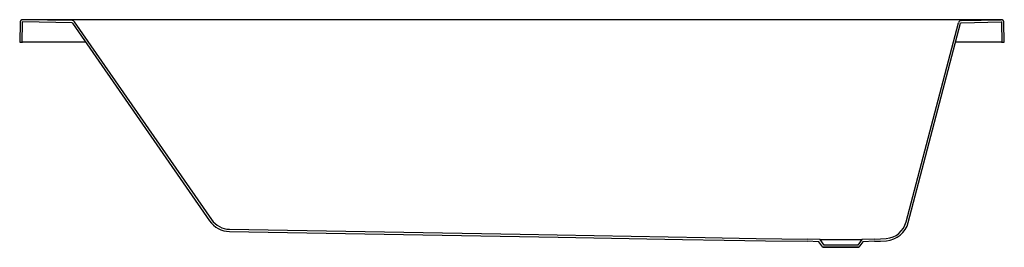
# Model space of a CAD drawing. Header units: millimetres. Extents: x 5490.62 to 5492.37, y 4693.99 to 4694.4.
import ezdxf

# ---------------------------------------------------------------- set-up
doc = ezdxf.new("R2010")
doc.units = ezdxf.units.MM
doc.layers.add('SANINDUSA', color=3, linetype='Continuous')

msp = doc.modelspace()

# ---------------------------------------------------------------- linework, layer by layer
at = {"layer": 'SANINDUSA'}
for p, q in [((5490.6215, 4694.393), (5490.6209, 4694.358)), ((5490.6255, 4694.3929), (5490.6249, 4694.358)), ((5490.714, 4694.3923), (5490.6265, 4694.3939)), ((5490.6491, 4694.3979), (5490.6266, 4694.398)), ((5490.7141, 4694.3963), (5490.6266, 4694.3979)), ((5492.3453, 4694.3979), (5490.6491, 4694.3979)), ((5490.7148, 4694.3919), (5490.9587, 4694.0403)), ((5492.2015, 4694.0375), (5492.2945, 4694.3916)), ((5492.2954, 4694.3963), (5492.3666, 4694.3979)), ((5492.2955, 4694.3923), (5492.3667, 4694.3939)), ((5492.3666, 4694.398), (5492.3453, 4694.3979)), ((5492.3683, 4694.358), (5492.3677, 4694.3929)), ((5492.3723, 4694.358), (5492.3717, 4694.393)), ((5490.6209, 4694.358), (5490.6249, 4694.358)), ((5490.6249, 4694.358), (5490.6259, 4694.358)), ((5490.7383, 4694.358), (5490.6259, 4694.358)), ((5492.3673, 4694.358), (5492.2857, 4694.358)), ((5492.3673, 4694.358), (5492.3683, 4694.358)), ((5492.3683, 4694.358), (5492.3723, 4694.358)), ((5492.0445, 4694.0072), (5492.0216, 4694.008)), ((5492.0445, 4694.0072), (5492.1187, 4694.0072)), ((5492.0516, 4693.9973), (5492.0445, 4694.0072)), ((5492.1187, 4694.0072), (5492.1116, 4693.9973)), ((5492.1416, 4694.008), (5492.1187, 4694.0072)), ((5492.0424, 4694.0032), (5492.0215, 4694.004)), ((5492.0496, 4693.9933), (5492.0424, 4694.0032)), ((5492.0496, 4693.9933), (5492.1137, 4693.9933)), ((5492.1137, 4693.9933), (5492.0496, 4693.9933)), ((5492.1116, 4693.9973), (5492.0516, 4693.9973)), ((5492.1208, 4694.0032), (5492.1137, 4693.9933)), ((5492.1417, 4694.004), (5492.1208, 4694.0032))]:
    msp.add_line(p, q, dxfattribs=at)
for points in [[(5490.7181, 4694.3942), (5490.9621, 4694.0425)], [(5492.1977, 4694.0385), (5492.2907, 4694.3926)], [(5490.9942, 4694.0254), (5491.5113, 4694.0164), (5491.8404, 4694.0107), (5491.931, 4694.0091), (5491.9763, 4694.0083), (5492.0216, 4694.008)], [(5490.9941, 4694.0214), (5491.5785, 4694.0112), (5491.8, 4694.0074), (5491.8738, 4694.0059), (5491.9477, 4694.0046), (5492.0215, 4694.004)], [(5492.1416, 4694.008), (5492.152, 4694.0082), (5492.1624, 4694.0088)], [(5492.1417, 4694.004), (5492.1522, 4694.0042), (5492.1627, 4694.0049)]]:
    msp.add_lwpolyline(points, dxfattribs=at)
for centre, radius, start, end in [((5490.6265, 4694.393), 0.005, 89.4636, 178.9985), ((5490.6265, 4694.3929), 0.005, 88.9748, 179), ((5490.6265, 4694.3929), 0.001, 88.9748, 179), ((5490.714, 4694.3913), 0.001, 34.7548, 88.9748), ((5490.714, 4694.3913), 0.005, 34.7548, 88.9748), ((5492.2955, 4694.3913), 0.005, 91.2174, 165.2874), ((5492.2955, 4694.3913), 0.001, 91.2174, 165.2874), ((5492.3667, 4694.393), 0.005, 1.0016, 90.6104), ((5492.3667, 4694.3929), 0.005, 1, 91.2174), ((5492.3667, 4694.3929), 0.001, 1, 91.2174), ((5490.9949, 4694.0654), 0.044, 214.7548, 269), ((5490.9949, 4694.0654), 0.04, 214.7548, 269), ((5492.159, 4694.0487), 0.04, 274.8307, 345.2874), ((5492.159, 4694.0487), 0.044, 274.8307, 345.2874)]:
    msp.add_arc(centre, radius, start, end, dxfattribs=at)

doc.saveas('drawing.dxf')
